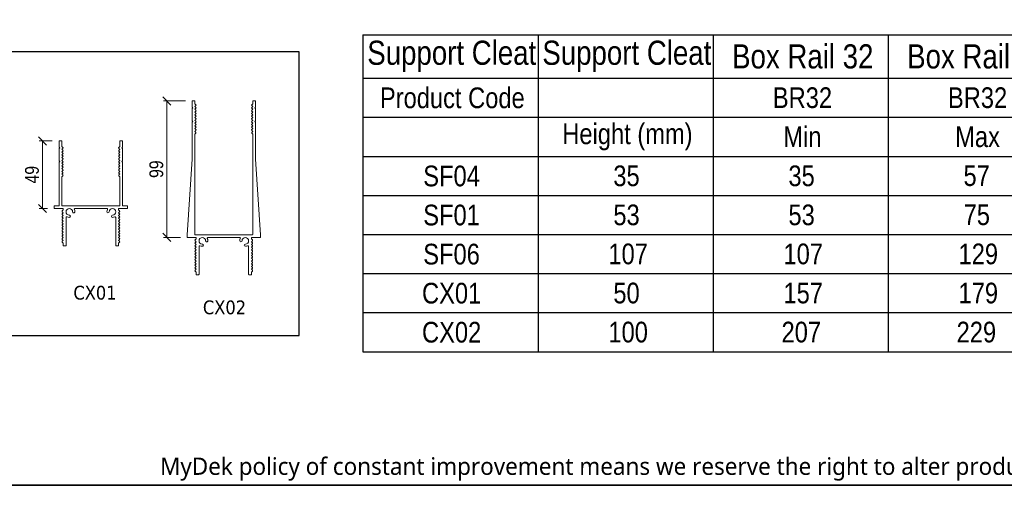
# Model space of a CAD drawing. Header units: millimetres. Extents: x 15 to 3247, y -45 to 876.
# Tile 4 of 13: x 303 to 731, y 15 to 217. Entities that reach past the tile are written whole.
import ezdxf

# ---------------------------------------------------------------- set-up
doc = ezdxf.new("R2010")
doc.units = ezdxf.units.MM
doc.header["$LTSCALE"] = 3
doc.layers.get('0').update_dxf_attribs({"lineweight": 18, "true_color": 0x2a2a2a})
for name, color, linetype, lineweight in [('Border (ISO)', 7, 'Continuous', 35), ('Dimension (ISO)', 7, 'Continuous', 5), ('Sketch Geometry (ISO)', 7, 'Continuous', 25), ('Symbol (ISO)', 7, 'Continuous', 25), ('Visible (ISO)', 7, 'Continuous', 13)]:
    doc.layers.add(name, color=color, linetype=linetype, lineweight=lineweight)
doc.styles.add('_Text_Narrow', font='ARIALN.TTF')
doc.styles.add('_Text_Narrow_3', font='ARIALN.TTF')
doc.styles.add('_Text_Narrow_Small', font='ARIALN.TTF')
doc.styles.add('Note Text (ISO)', font='tahoma.ttf')
doc.styles.add('Text Style41', font='tahoma.ttf')
doc.dimstyles.new('_Dim-20', dxfattribs={"dimscale": 3, "dimtxt": 2, "dimasz": 1.2, "dimexe": 0.5, "dimexo": 1, "dimgap": 0.5, "dimtad": 1, "dimdec": 1, "dimrnd": 1e-08, "dimdsep": 46, "dimtxsty": '_Text_Narrow_Small', "dimblk": 'OBLIQUE', "dimcen": 0.09, "dimclrd": 256, "dimclre": 256, "dimclrt": 256, "dimadec": 1, "dimazin": 0, "dimtfac": 10, "dimtdec": 0, "dimtmove": 0, "dimatfit": 3, "dimldrblk": 'Filled-1', "dimfxl": 1, "dimtolj": 1, "dimlwd": 0, "dimlwe": 0, "dimarcsym": 0})

# ---------------------------------------------------------------- blocks, each defined once
blk = doc.blocks.new('Borders Border')
at = {"layer": 'Border (ISO)'}
blk.add_line((415, 5), (5, 5), dxfattribs=at)
blk = doc.blocks.new('MyDek-Disclaimer-ProductChange')
at = {"layer": 'Symbol (ISO)', "insert": (-81.04, 1.76), "char_height": 2.5, "attachment_point": 1, "style": 'Note Text (ISO)'}
blk.add_mtext('\\fSegoe UI|b0|i0;\\H2.5000;MyDek policy of constant improvement means we reserve the right to alter product design at any time.', dxfattribs=at)
blk = doc.blocks.new('_Oblique')
at = {"color": 0, "linetype": 'ByBlock', "lineweight": -2}
blk.add_line((-0.5, -0.5), (0.5, 0.5), dxfattribs=at)
blk = doc.blocks.new('*D38')
at = {"layer": 'Defpoints', "color": 0, "transparency": 16777216}
for p in [(377.99, 182.18), (366.85, 122.78), (375.85, 122.78)]:
    blk.add_point(p, dxfattribs=at)
at = {"layer": 'Dimension (ISO)', "lineweight": 0, "transparency": 16777216}
for p, q in [((374.99, 182.18), (365.35, 182.18)), ((366.85, 182.18), (366.85, 122.78)), ((372.85, 122.78), (365.35, 122.78))]:
    blk.add_line(p, q, dxfattribs=at)
at = {"layer": 'Dimension (ISO)', "lineweight": 0, "transparency": 16777216, "xscale": 3.600000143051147, "yscale": 3.600000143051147, "zscale": 3.600000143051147}
for p, rotation in [((366.85, 182.18), 90), ((366.85, 122.78), 270)]:
    blk.add_blockref('_Oblique', p, dxfattribs=dict(at, rotation=rotation))
at = {"layer": 'Dimension (ISO)', "lineweight": 5, "transparency": 16777216, "insert": (362.29, 152.48), "char_height": 6, "attachment_point": 5, "rotation": 90, "style": '_Text_Narrow_Small'}
blk.add_mtext('\\A1;99', dxfattribs=at)
blk = doc.blocks.new('Filled-1')
at = {"color": 0}
for p, q in [((0, 0), (-1, 0.17)), ((-1, 0.17), (-1, -0.17)), ((-1, 0), (0, 0)), ((-1, -0.17), (0, 0))]:
    blk.add_line(p, q, dxfattribs=at)
at = {"color": 0, "flags": 128}
blk.add_lwpolyline([(-1, -0.17), (0, 0), (-1, 0.17), (-1, -0.17)], dxfattribs=at)
at = {"color": 0}
blk.add_solid([(-1, -0.17), (0, 0), (-1, 0.17), (-1, -0.17)], dxfattribs=at)
blk = doc.blocks.new('*D39')
at = {"layer": 'Defpoints', "color": 0, "transparency": 16777216}
for p in [(319.98, 164.77), (312.73, 135.37), (317.85, 135.37)]:
    blk.add_point(p, dxfattribs=at)
at = {"layer": 'Dimension (ISO)', "lineweight": 0, "transparency": 16777216}
for p, q in [((316.98, 164.77), (311.23, 164.77)), ((312.73, 164.77), (312.73, 135.37)), ((314.85, 135.37), (311.23, 135.37))]:
    blk.add_line(p, q, dxfattribs=at)
at = {"layer": 'Dimension (ISO)', "lineweight": 0, "transparency": 16777216, "xscale": 3.600000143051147, "yscale": 3.600000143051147, "zscale": 3.600000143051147}
for p, rotation in [((312.73, 164.77), 90), ((312.73, 135.37), 270)]:
    blk.add_blockref('_Oblique', p, dxfattribs=dict(at, rotation=rotation))
at = {"layer": 'Dimension (ISO)', "lineweight": 5, "transparency": 16777216, "insert": (308.17, 150.07), "char_height": 6, "attachment_point": 5, "rotation": 90, "style": '_Text_Narrow_Small'}
blk.add_mtext('\\A1;49', dxfattribs=at)
blk = doc.blocks.new('MyDek_CleatSizeOptions')
at = {"layer": 'Sketch Geometry (ISO)'}
for p, q in [((66, 21.29), (-66, 21.29)), ((-66, 21.29), (-66, -21.29)), ((66, -21.29), (66, 21.29)), ((-66, -21.29), (66, -21.29))]:
    blk.add_line(p, q, dxfattribs=at)
at = {"layer": 'Symbol (ISO)', "insert": (-65.87, 25.87), "char_height": 2.6, "attachment_point": 1, "style": 'Note Text (ISO)'}
blk.add_mtext('\\fTahoma|b0|i0;\\H2.6000;Cleat size options:', dxfattribs=at)
blk = doc.blocks.new('Table1')
at = {"layer": 'Symbol (ISO)'}
for p, q in [((150.73, 70.32), (353.93, 70.32)), ((150.73, 70.32), (150.73, 64.01)), ((176.13, 70.32), (176.13, 64.01)), ((201.53, 70.32), (201.53, 64.01)), ((226.93, 70.32), (226.93, 64.01)), ((150.73, 64.01), (353.93, 64.01)), ((150.73, 64.01), (150.73, 24.37)), ((176.13, 64.01), (176.13, 24.37)), ((201.53, 64.01), (201.53, 24.37)), ((226.93, 64.01), (226.93, 24.37)), ((150.73, 58.35), (353.93, 58.35)), ((150.73, 52.68), (353.93, 52.68)), ((150.73, 47.02), (353.93, 47.02)), ((150.73, 41.36), (353.93, 41.36)), ((150.73, 35.7), (353.93, 35.7)), ((150.73, 30.03), (353.93, 30.03)), ((150.73, 24.37), (353.93, 24.37))]:
    blk.add_line(p, q, dxfattribs=at)
at = {"layer": 'Symbol (ISO)', "attachment_point": 7}
for s, insert, char_height, style in [('Box Rail 32', (204.29, 65.38), 3.5, '_Text_Narrow'), ('Box Rail 32', (229.69, 65.38), 3.5, '_Text_Narrow'), ('Support Cleat', (151.36, 64.9), 3.5, '_Text_Narrow'), ('Support Cleat', (176.76, 64.9), 3.5, '_Text_Narrow'), ('Product Code', (153.19, 59.63), 3, '_Text_Narrow_3'), ('BR32', (210.2, 59.65), 3, '_Text_Narrow_3'), ('BR32', (235.6, 59.65), 3, '_Text_Narrow_3'), ('Height (mm)', (179.65, 53.55), 3, '_Text_Narrow_3'), ('Min', (211.72, 54.02), 3, '_Text_Narrow_3'), ('Max', (236.65, 53.99), 3, '_Text_Narrow_3'), ('SF04', (159.48, 48.3), 3, '_Text_Narrow_3'), ('35', (187.06, 48.32), 3, '_Text_Narrow_3'), ('35', (212.46, 48.32), 3, '_Text_Narrow_3'), ('57', (237.86, 48.35), 3, '_Text_Narrow_3'), ('SF01', (159.48, 42.64), 3, '_Text_Narrow_3'), ('53', (187.06, 42.66), 3, '_Text_Narrow_3'), ('53', (212.46, 42.66), 3, '_Text_Narrow_3'), ('75', (237.88, 42.68), 3, '_Text_Narrow_3'), ('SF06', (159.48, 36.97), 3, '_Text_Narrow_3'), ('107', (186.34, 37), 3, '_Text_Narrow_3'), ('107', (211.74, 37), 3, '_Text_Narrow_3'), ('129', (237.14, 37), 3, '_Text_Narrow_3'), ('CX01', (159.3, 31.31), 3, '_Text_Narrow_3'), ('50', (187.06, 31.33), 3, '_Text_Narrow_3'), ('157', (211.74, 31.33), 3, '_Text_Narrow_3'), ('179', (237.14, 31.33), 3, '_Text_Narrow_3'), ('CX02', (159.3, 25.65), 3, '_Text_Narrow_3'), ('100', (186.34, 25.67), 3, '_Text_Narrow_3'), ('207', (211.46, 25.67), 3, '_Text_Narrow_3'), ('229', (236.86, 25.67), 3, '_Text_Narrow_3')]:
    blk.add_mtext(s, dxfattribs=dict(at, insert=insert, char_height=char_height, style=style))

msp = doc.modelspace()

# ---------------------------------------------------------------- linework, layer by layer
at = {"layer": 'Visible (ISO)'}
for p, q in [((377.838, 182.025), (377.839, 179.463)), ((378.888, 182.176), (377.988, 182.176)), ((379.038, 180.921), (379.038, 182.026)), ((379.469, 180.49), (379.038, 180.921)), ((379.038, 179.72), (379.469, 180.151)), ((404.238, 180.921), (403.808, 180.49)), ((403.808, 180.151), (404.239, 179.72)), ((404.238, 182.026), (404.238, 180.921)), ((405.288, 182.176), (404.388, 182.176)), ((405.437, 179.463), (405.438, 182.025)), ((378.133, 179.17), (377.834, 178.87)), ((377.834, 178.87), (377.834, 173.463)), ((377.839, 179.463), (378.133, 179.17)), ((379.468, 179.29), (379.038, 179.72)), ((379.038, 178.52), (379.468, 178.951)), ((379.468, 178.09), (379.038, 178.52)), ((379.038, 177.321), (379.468, 177.751)), ((379.469, 176.89), (379.038, 177.321)), ((379.038, 176.121), (379.469, 176.551)), ((379.469, 175.69), (379.038, 176.121)), ((404.239, 179.72), (403.808, 179.29)), ((403.808, 178.951), (404.239, 178.52)), ((404.239, 178.52), (403.808, 178.09)), ((403.808, 177.751), (404.238, 177.321)), ((404.238, 177.321), (403.808, 176.89)), ((403.808, 176.551), (404.238, 176.121)), ((404.238, 176.121), (403.808, 175.69)), ((405.144, 179.17), (405.437, 179.463)), ((405.443, 178.87), (405.144, 179.17)), ((405.443, 173.463), (405.443, 178.87)), ((378.129, 173.168), (377.831, 172.87)), ((377.831, 172.87), (377.831, 156.898)), ((377.834, 173.463), (378.129, 173.168)), ((379.038, 174.921), (379.469, 175.351)), ((379.469, 174.49), (379.038, 174.921)), ((379.038, 173.721), (379.469, 174.151)), ((379.469, 173.29), (379.038, 173.721)), ((379.038, 172.521), (379.469, 172.951)), ((379.469, 172.09), (379.038, 172.521)), ((379.038, 171.321), (379.469, 171.751)), ((403.808, 175.351), (404.238, 174.921)), ((404.238, 174.921), (403.808, 174.49)), ((403.808, 174.151), (404.238, 173.721)), ((404.238, 173.721), (403.808, 173.29)), ((403.808, 172.951), (404.238, 172.521)), ((404.238, 172.521), (403.808, 172.09)), ((403.808, 171.751), (404.238, 171.321)), ((405.148, 173.168), (405.443, 173.463)), ((405.446, 172.87), (405.148, 173.168)), ((405.446, 156.898), (405.446, 172.87)), ((379.014, 168.896), (379.469, 169.351)), ((379.419, 168.49), (379.014, 168.896)), ((379.469, 170.89), (379.038, 171.321)), ((379.038, 170.121), (379.469, 170.551)), ((379.469, 169.69), (379.038, 170.121)), ((379.038, 167.77), (379.419, 168.151)), ((379.038, 124.126), (379.038, 167.77)), ((404.238, 171.321), (403.808, 170.89)), ((403.808, 170.551), (404.238, 170.121)), ((404.238, 170.121), (403.808, 169.69)), ((403.808, 169.351), (404.263, 168.896)), ((404.263, 168.896), (403.858, 168.49)), ((403.858, 168.151), (404.238, 167.77)), ((404.238, 167.77), (404.238, 124.126)), ((319.985, 164.768), (319.985, 162.064)), ((321.185, 164.768), (319.985, 164.768)), ((321.184, 162.313), (321.185, 164.768)), ((346.385, 164.768), (346.384, 162.329)), ((347.585, 164.768), (346.385, 164.768)), ((347.584, 162.056), (347.585, 164.768)), ((320.289, 161.758), (319.984, 161.471)), ((319.984, 161.471), (319.984, 156.064)), ((319.985, 162.064), (320.289, 161.758)), ((321.183, 161.113), (321.614, 161.544)), ((321.614, 160.683), (321.183, 161.113)), ((321.183, 159.913), (321.614, 160.344)), ((321.613, 159.483), (321.183, 159.913)), ((321.183, 158.713), (321.613, 159.144)), ((321.613, 158.283), (321.183, 158.713)), ((321.614, 161.883), (321.184, 162.313)), ((346.384, 162.329), (345.939, 161.883)), ((345.939, 161.544), (346.38, 161.103)), ((346.383, 158.706), (345.952, 158.276)), ((346.38, 161.103), (345.953, 160.676)), ((345.953, 160.337), (346.383, 159.906)), ((346.383, 159.906), (345.953, 159.476)), ((345.953, 159.137), (346.383, 158.706)), ((347.278, 161.75), (347.584, 162.056)), ((347.584, 161.463), (347.278, 161.75)), ((347.582, 156.056), (347.584, 161.463)), ((319.984, 156.064), (320.28, 155.767)), ((320.28, 155.767), (319.984, 155.471)), ((319.984, 155.471), (319.984, 136.569)), ((321.181, 153.913), (321.612, 154.344)), ((321.182, 157.513), (321.613, 157.944)), ((321.613, 157.083), (321.182, 157.513)), ((321.182, 156.313), (321.612, 156.744)), ((321.612, 155.883), (321.182, 156.313)), ((321.182, 155.113), (321.612, 155.544)), ((321.612, 154.683), (321.182, 155.113)), ((346.382, 155.106), (345.951, 154.676)), ((345.951, 154.337), (346.381, 153.906)), ((345.952, 157.937), (346.382, 157.506)), ((346.382, 157.506), (345.952, 157.076)), ((345.952, 156.737), (346.382, 156.306)), ((346.382, 156.306), (345.952, 155.876)), ((345.952, 155.537), (346.382, 155.106)), ((347.286, 155.759), (347.582, 156.056)), ((347.582, 155.463), (347.286, 155.759)), ((347.576, 136.56), (347.582, 155.463)), ((377.831, 156.898), (375.703, 123.976)), ((407.573, 123.976), (405.446, 156.898)), ((321.156, 151.489), (321.611, 151.944)), ((321.561, 151.083), (321.156, 151.489)), ((321.173, 150.355), (321.561, 150.744)), ((321.578, 149.95), (321.173, 150.355)), ((321.612, 153.483), (321.181, 153.913)), ((321.181, 152.713), (321.611, 153.144)), ((321.611, 152.283), (321.181, 152.713)), ((345.95, 151.937), (346.406, 151.481)), ((346.381, 153.906), (345.951, 153.476)), ((345.951, 153.137), (346.381, 152.706)), ((346.381, 152.706), (345.951, 152.276)), ((346.38, 150.356), (345.975, 149.95)), ((346.406, 151.481), (346, 151.076)), ((346, 150.737), (346.38, 150.356)), ((321.176, 136.568), (321.18, 149.213)), ((321.18, 149.213), (321.578, 149.611)), ((345.975, 149.611), (346.38, 149.206)), ((346.38, 149.206), (346.376, 136.561)), ((317.849, 136.569), (317.849, 135.369)), ((319.984, 136.569), (317.849, 136.569)), ((317.849, 135.369), (321.784, 135.369)), ((346.376, 136.561), (321.176, 136.568)), ((321.784, 134.781), (321.304, 134.301)), ((321.304, 133.962), (321.734, 133.531)), ((321.734, 133.531), (321.304, 133.101)), ((321.784, 135.369), (321.784, 134.781)), ((326.855, 135.362), (340.698, 135.362)), ((345.784, 135.369), (349.719, 135.369)), ((345.784, 134.781), (345.784, 135.369)), ((346.264, 134.301), (345.784, 134.781)), ((345.833, 133.531), (346.264, 133.962)), ((346.264, 133.101), (345.833, 133.531)), ((349.719, 136.56), (347.576, 136.56)), ((349.719, 135.369), (349.719, 136.56)), ((321.304, 132.762), (321.734, 132.331)), ((321.734, 132.331), (321.304, 131.901)), ((321.304, 131.562), (321.734, 131.131)), ((321.734, 131.131), (321.304, 130.701)), ((321.304, 130.362), (321.734, 129.931)), ((321.734, 129.931), (321.304, 129.501)), ((321.304, 129.162), (321.734, 128.731)), ((321.734, 128.731), (321.304, 128.301)), ((322.967, 119.169), (322.967, 131.474)), ((344.585, 131.474), (344.585, 119.169)), ((345.833, 132.331), (346.264, 132.762)), ((346.264, 131.901), (345.833, 132.331)), ((345.833, 131.131), (346.264, 131.562)), ((346.264, 130.701), (345.833, 131.131)), ((345.833, 129.931), (346.264, 130.362)), ((346.264, 129.501), (345.833, 129.931)), ((345.833, 128.731), (346.264, 129.162)), ((346.264, 128.301), (345.833, 128.731)), ((321.304, 127.962), (321.734, 127.531)), ((321.734, 127.531), (321.304, 127.101)), ((321.304, 126.762), (321.734, 126.331)), ((321.734, 126.331), (321.304, 125.901)), ((321.304, 125.562), (321.734, 125.131)), ((321.734, 125.131), (321.304, 124.701)), ((321.304, 124.362), (321.734, 123.931)), ((345.833, 127.531), (346.264, 127.962)), ((346.264, 127.101), (345.833, 127.531)), ((345.833, 126.331), (346.264, 126.762)), ((346.264, 125.901), (345.833, 126.331)), ((345.833, 125.131), (346.264, 125.562)), ((346.264, 124.701), (345.833, 125.131)), ((345.833, 123.931), (346.264, 124.362)), ((321.734, 123.931), (321.304, 123.501)), ((321.304, 123.162), (321.734, 122.731)), ((321.734, 122.731), (321.304, 122.301)), ((321.304, 121.962), (321.734, 121.531)), ((321.734, 121.531), (321.304, 121.101)), ((321.304, 120.762), (321.734, 120.331)), ((321.734, 120.331), (321.734, 119.169)), ((346.264, 123.501), (345.833, 123.931)), ((345.833, 122.731), (346.264, 123.162)), ((346.264, 122.301), (345.833, 122.731)), ((345.833, 121.531), (346.264, 121.962)), ((346.264, 121.101), (345.833, 121.531)), ((345.833, 120.331), (346.264, 120.762)), ((345.833, 119.169), (345.833, 120.331)), ((375.703, 123.976), (375.703, 122.926)), ((375.853, 122.776), (379.488, 122.776)), ((379.638, 122.213), (379.158, 121.708)), ((379.158, 121.369), (379.589, 120.938)), ((379.589, 120.938), (379.158, 120.508)), ((379.158, 120.169), (379.589, 119.738)), ((404.088, 123.976), (379.188, 123.976)), ((379.638, 122.626), (379.638, 122.213)), ((384.726, 122.776), (398.551, 122.776)), ((403.638, 122.213), (403.638, 122.626)), ((404.118, 121.708), (403.638, 122.213)), ((403.688, 120.938), (404.118, 121.369)), ((404.118, 120.508), (403.688, 120.938)), ((403.688, 119.738), (404.118, 120.169)), ((403.788, 122.776), (407.423, 122.776)), ((407.573, 122.926), (407.573, 123.976)), ((321.734, 119.169), (322.967, 119.169)), ((344.585, 119.169), (345.833, 119.169)), ((379.589, 119.738), (379.158, 119.308)), ((379.158, 118.969), (379.589, 118.538)), ((379.589, 118.538), (379.158, 118.108)), ((379.158, 117.769), (379.589, 117.338)), ((379.589, 117.338), (379.158, 116.908)), ((379.158, 116.569), (379.589, 116.138)), ((379.589, 116.138), (379.158, 115.708)), ((380.838, 106.726), (380.838, 118.888)), ((402.438, 118.888), (402.438, 106.726)), ((404.118, 119.308), (403.688, 119.738)), ((403.688, 118.538), (404.118, 118.969)), ((404.118, 118.108), (403.688, 118.538)), ((403.688, 117.338), (404.118, 117.769)), ((404.118, 116.908), (403.688, 117.338)), ((403.688, 116.138), (404.118, 116.569)), ((404.118, 115.708), (403.688, 116.138)), ((379.158, 115.369), (379.589, 114.938)), ((379.589, 114.938), (379.158, 114.508)), ((379.158, 114.169), (379.589, 113.738)), ((379.589, 113.738), (379.158, 113.308)), ((379.158, 112.969), (379.589, 112.538)), ((379.589, 112.538), (379.158, 112.108)), ((379.158, 111.769), (379.589, 111.338)), ((403.688, 114.938), (404.118, 115.369)), ((404.118, 114.508), (403.688, 114.938)), ((403.688, 113.738), (404.118, 114.169)), ((404.118, 113.308), (403.688, 113.738)), ((403.688, 112.538), (404.118, 112.969)), ((404.118, 112.108), (403.688, 112.538)), ((403.688, 111.338), (404.118, 111.769)), ((379.589, 111.338), (379.158, 110.908)), ((379.158, 110.569), (379.589, 110.138)), ((379.589, 110.138), (379.158, 109.708)), ((379.158, 109.369), (379.589, 108.938)), ((379.589, 108.938), (379.158, 108.508)), ((379.158, 108.169), (379.589, 107.738)), ((379.589, 107.738), (379.589, 106.726)), ((404.118, 110.908), (403.688, 111.338)), ((403.688, 110.138), (404.118, 110.569)), ((404.118, 109.708), (403.688, 110.138)), ((403.688, 108.938), (404.118, 109.369)), ((404.118, 108.508), (403.688, 108.938)), ((403.688, 107.738), (404.118, 108.169)), ((403.688, 106.726), (403.688, 107.738)), ((379.739, 106.576), (380.688, 106.576)), ((402.588, 106.576), (403.538, 106.576))]:
    msp.add_line(p, q, dxfattribs=at)
for centre, radius, start, end in [((377.988, 182.026), 0.15, 90, 180.01676), ((378.888, 182.026), 0.15, 0, 90), ((379.299, 180.321), 0.24, 315, 45), ((403.978, 180.321), 0.24, 135, 225), ((404.388, 182.026), 0.15, 90, 180), ((405.288, 182.026), 0.15, 359.98324, 90), ((379.299, 179.12), 0.24, 315, 45), ((379.299, 177.92), 0.24, 315, 45), ((379.299, 176.721), 0.24, 315, 45), ((403.978, 179.12), 0.24, 135, 225), ((403.978, 177.92), 0.24, 135, 225), ((403.978, 176.721), 0.24, 135, 225), ((379.299, 175.521), 0.24, 315, 45), ((379.299, 174.321), 0.24, 315, 45), ((379.299, 173.121), 0.24, 315, 45), ((379.299, 171.921), 0.24, 315, 45), ((403.978, 175.521), 0.24, 135, 225), ((403.978, 174.321), 0.24, 135, 225), ((403.978, 173.121), 0.24, 135, 225), ((403.978, 171.921), 0.24, 135, 225), ((379.249, 168.321), 0.24, 315, 45), ((379.299, 170.721), 0.24, 315, 45), ((379.299, 169.521), 0.24, 315, 45), ((403.978, 170.721), 0.24, 135, 225), ((403.978, 169.521), 0.24, 135, 225), ((404.027, 168.321), 0.24, 135, 225), ((321.444, 159.313), 0.24, 314.98324, 44.98324), ((321.444, 161.713), 0.24, 314.98324, 44.98324), ((321.444, 160.513), 0.24, 314.98324, 44.98324), ((346.108, 161.713), 0.24, 135.01676, 225.01676), ((346.122, 159.306), 0.24, 134.98324, 224.98324), ((346.123, 160.506), 0.24, 134.98324, 224.98324), ((321.443, 156.913), 0.24, 314.98324, 44.98324), ((321.442, 155.713), 0.24, 314.98324, 44.98324), ((321.442, 154.513), 0.24, 314.98324, 44.98324), ((321.443, 158.113), 0.24, 314.98324, 44.98324), ((346.121, 155.706), 0.24, 134.98324, 224.98324), ((346.121, 154.506), 0.24, 134.98324, 224.98324), ((346.122, 158.106), 0.24, 134.98324, 224.98324), ((346.122, 156.906), 0.24, 134.98324, 224.98324), ((321.391, 150.913), 0.24, 314.98324, 44.98324), ((321.442, 153.313), 0.24, 314.98324, 44.98324), ((321.441, 152.113), 0.24, 314.98324, 44.98324), ((346.12, 152.106), 0.24, 134.98324, 224.98324), ((346.121, 153.306), 0.24, 134.98324, 224.98324), ((346.17, 150.906), 0.24, 134.98324, 224.98324), ((321.408, 149.781), 0.24, 315.01676, 45.01676), ((346.144, 149.781), 0.24, 134.98324, 224.98324), ((321.473, 134.131), 0.24, 135, 225), ((321.473, 132.931), 0.24, 135, 225), ((324.407, 133.922), 1.44, 0.95137, 269.04863), ((326.327, 133.954), 0.48, 180.95137, 0.95137), ((326.855, 135.062), 0.3, 90, 204.97497), ((324.407, 133.922), 2.4, 0.95137, 24.97497), ((340.698, 135.062), 0.3, 335.02503, 90), ((343.145, 133.922), 2.4, 155.02503, 179.04863), ((341.226, 133.954), 0.48, 179.04863, 359.04863), ((343.145, 133.922), 1.44, 270.95137, 179.04863), ((346.094, 134.131), 0.24, 315, 45), ((346.094, 132.931), 0.24, 315, 45), ((321.473, 131.731), 0.24, 135, 225), ((321.473, 130.531), 0.24, 135, 225), ((321.473, 129.331), 0.24, 135, 225), ((323.267, 131.474), 0.3, 65.02503, 180), ((324.407, 133.922), 2.4, 245.02503, 269.04863), ((324.375, 132.002), 0.48, 269.04863, 89.04863), ((343.177, 132.002), 0.48, 90.95137, 270.95137), ((343.145, 133.922), 2.4, 270.95137, 294.97497), ((344.285, 131.474), 0.3, 0, 114.97497), ((346.094, 131.731), 0.24, 315, 45), ((346.094, 130.531), 0.24, 315, 45), ((346.094, 129.331), 0.24, 315, 45), ((321.473, 128.131), 0.24, 135, 225), ((321.473, 126.931), 0.24, 135, 225), ((321.473, 125.731), 0.24, 135, 225), ((321.473, 124.531), 0.24, 135, 225), ((346.094, 128.131), 0.24, 315, 45), ((346.094, 126.931), 0.24, 315, 45), ((346.094, 125.731), 0.24, 315, 45), ((346.094, 124.531), 0.24, 315, 45), ((321.473, 123.331), 0.24, 135, 225), ((321.473, 122.131), 0.24, 135, 225), ((321.473, 120.931), 0.24, 135, 225), ((346.094, 123.331), 0.24, 315, 45), ((346.094, 122.131), 0.24, 315, 45), ((346.094, 120.931), 0.24, 315, 45), ((375.853, 122.926), 0.15, 180, 270), ((379.188, 124.126), 0.15, 180, 270), ((379.328, 121.538), 0.24, 135, 225), ((379.328, 120.338), 0.24, 135, 225), ((379.488, 122.626), 0.15, 0, 90), ((382.278, 121.336), 1.44, 0.95137, 269.04863), ((384.198, 121.367), 0.48, 180.95137, 0.95137), ((384.726, 122.476), 0.3, 90, 204.97497), ((382.278, 121.336), 2.4, 0.95137, 24.97497), ((398.551, 122.476), 0.3, 335.02503, 90), ((400.998, 121.336), 2.4, 155.02503, 179.04863), ((399.079, 121.367), 0.48, 179.04863, 359.04863), ((400.998, 121.336), 1.44, 270.95137, 179.04863), ((403.788, 122.626), 0.15, 90, 180), ((404.088, 124.126), 0.15, 270, 0), ((403.949, 121.538), 0.24, 315, 45), ((403.949, 120.338), 0.24, 315, 45), ((407.423, 122.926), 0.15, 270, 0), ((379.328, 119.138), 0.24, 135, 225), ((379.328, 117.938), 0.24, 135, 225), ((379.328, 116.738), 0.24, 135, 225), ((379.328, 115.538), 0.24, 135, 225), ((381.138, 118.888), 0.3, 65.02503, 180), ((382.278, 121.336), 2.4, 245.02503, 269.04863), ((382.246, 119.416), 0.48, 269.04863, 89.04863), ((401.03, 119.416), 0.48, 90.95137, 270.95137), ((400.998, 121.336), 2.4, 270.95137, 294.97497), ((402.138, 118.888), 0.3, 0, 114.97497), ((403.949, 119.138), 0.24, 315, 45), ((403.949, 117.938), 0.24, 315, 45), ((403.949, 116.738), 0.24, 315, 45), ((403.949, 115.538), 0.24, 315, 45), ((379.328, 114.338), 0.24, 135, 225), ((379.328, 113.138), 0.24, 135, 225), ((379.328, 111.938), 0.24, 135, 225), ((403.949, 114.338), 0.24, 315, 45), ((403.949, 113.138), 0.24, 315, 45), ((403.949, 111.938), 0.24, 315, 45), ((379.328, 110.738), 0.24, 135, 225), ((379.328, 109.538), 0.24, 135, 225), ((379.328, 108.338), 0.24, 135, 225), ((403.949, 110.738), 0.24, 315, 45), ((403.949, 109.538), 0.24, 315, 45), ((403.949, 108.338), 0.24, 315, 45), ((379.739, 106.726), 0.15, 180, 270), ((380.688, 106.726), 0.15, 270, 0), ((402.588, 106.726), 0.15, 180, 270), ((403.538, 106.726), 0.15, 270, 0)]:
    msp.add_arc(centre, radius, start, end, dxfattribs=at)

# ---------------------------------------------------------------- block references
for name, p, xscale, yscale, zscale in [('Borders Border', (0, 0), 3, 3, 3), ('MyDek_CleatSizeOptions', (233.079, 141.824), 2.899927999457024, 2.899927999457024, 2.899927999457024), ('Table1', (0, 0), 3, 3, 3), ('MyDek-Disclaimer-ProductChange', (606.993, 21.752), 3, 3, 3)]:
    msp.add_blockref(name, p, dxfattribs=dict(xscale=xscale, yscale=yscale, zscale=zscale))

# ---------------------------------------------------------------- texts
at = {"layer": 'Symbol (ISO)', "char_height": 6, "attachment_point": 7, "style": 'Text Style41'}
for s, insert in [('CX01', (326.159, 95.649)), ('CX02', (382.528, 89.273))]:
    msp.add_mtext(s, dxfattribs=dict(at, insert=insert))

# ---------------------------------------------------------------- dimensions: what is measured, and where the dimension line sits
at = {"layer": 'Dimension (ISO)', "lineweight": 5}
for base, p1, p2, picture, middle in [((366.853, 122.776), (377.988, 182.176), (375.853, 122.776), '*D38', (366.853, 152.476)), ((312.734, 135.369), (319.985, 164.768), (317.849, 135.369), '*D39', (312.734, 150.068))]:
    dim = msp.add_linear_dim(base=base, p1=p1, p2=p2, angle=90, dimstyle='_Dim-20', override={"dimgap": 0.5, "dimdec": 1, "dimlfac": 1.666667, "dimtol": 0, "dimlim": 0, "dimtp": 0, "dimtm": 0, "dimtdec": 0, "dimtofl": 0, "dimatfit": 1}, dxfattribs=at)
    dim.commit()
    dim.dimension.update_dxf_attribs({"geometry": picture, "text_midpoint": middle, "dimtype": 160})

doc.saveas('drawing.dxf')
